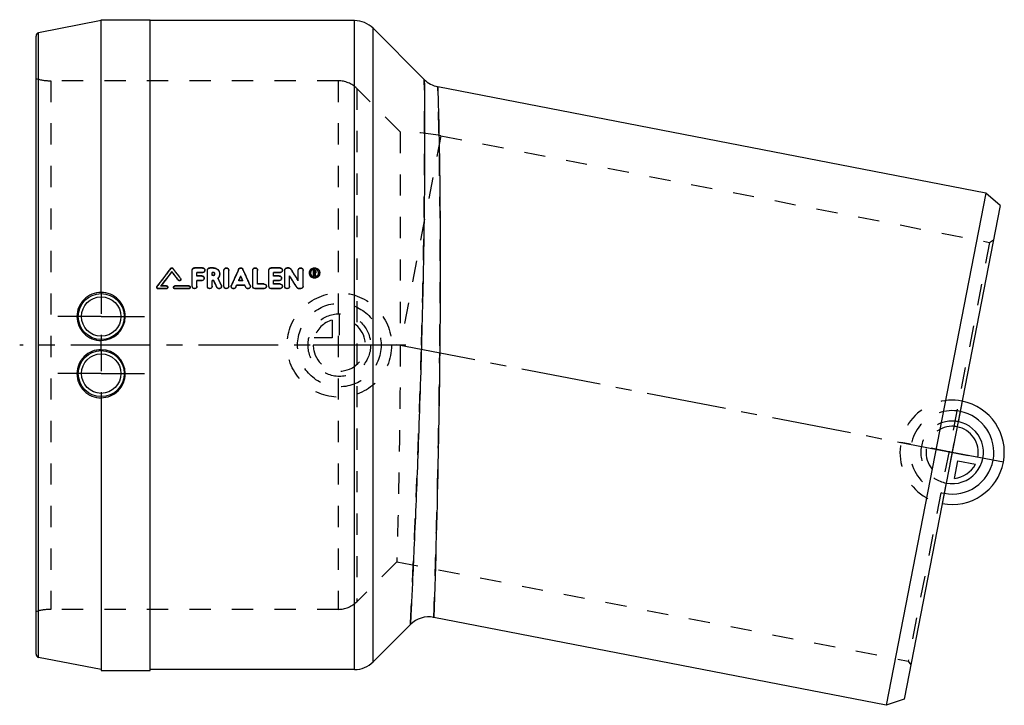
# Model space of a CAD drawing. Header units: millimetres. Extents: x 347 to 648, y 395 to 605.
import ezdxf

# ---------------------------------------------------------------- set-up
doc = ezdxf.new("R2010")
doc.units = ezdxf.units.MM
doc.header["$LTSCALE"] = 65.185185
doc.linetypes.add('CENTER', pattern=[0.6, 0.375, -0.075, 0.075, -0.075])
doc.linetypes.add('HIDDEN', pattern=[0.2, 0.1, -0.1])
for name, color, linetype in [('FASEN', 7, 'CONTINUOUS'), ('FLAECHEN', 7, 'CONTINUOUS'), ('KOERPER', 7, 'CONTINUOUS'), ('KONST.EL_MIT_GEO', 7, 'CONTINUOUS'), ('KURVEN', 7, 'CONTINUOUS'), ('L1', 7, 'CONTINUOUS')]:
    doc.layers.add(name, color=color, linetype=linetype)

msp = doc.modelspace()

# ---------------------------------------------------------------- linework, layer by layer
at = {"layer": 'FASEN', "color": 8, "linetype": 'HIDDEN'}
for p, q in [((475.69, 569.48), (643.94, 536.78)), ((643.94, 536.78), (645.11, 537.57)), ((643.94, 536.78), (618.98, 408.38)), ((462.18, 438.86), (618.98, 408.38)), ((618.98, 408.38), (619.77, 407.21))]:
    msp.add_line(p, q, dxfattribs=at)
at = {"layer": 'FASEN', "color": 7, "linetype": 'Continuous'}
for p, q in [((642.8, 551.87), (612.27, 394.81)), ((647.16, 548.09), (642.8, 551.87)), ((647.16, 548.09), (617.73, 396.69)), ((617.73, 396.69), (612.27, 394.81))]:
    msp.add_line(p, q, dxfattribs=at)
at = {"layer": 'FLAECHEN', "color": 7, "linetype": 'Continuous'}
for p, q in [((449.24, 604.79), (386.56, 604.79)), ((470.61, 586.74), (454.9, 602.44)), ((642.8, 551.87), (474.74, 584.54)), ((612.27, 394.81), (473.54, 421.78)), ((466.36, 419.58), (454.9, 408.13)), ((449.24, 405.79), (386.56, 405.79))]:
    msp.add_line(p, q, dxfattribs=at)
at = {"layer": 'FLAECHEN', "color": 8, "linetype": 'HIDDEN'}
for p, q in [((444.24, 586.34), (356.09, 586.34)), ((463.21, 570.69), (449.9, 583.99)), ((475.69, 569.48), (643.94, 536.78)), ((462.18, 438.86), (449.9, 426.58)), ((462.18, 438.86), (618.98, 408.38)), ((444.24, 424.24), (356.09, 424.24))]:
    msp.add_line(p, q, dxfattribs=at)
at = {"layer": 'FLAECHEN', "color": 2, "linetype": 'CENTER'}
msp.add_line((462.14, 505.49), (637.35, 471.44), dxfattribs=at)
at = {"layer": 'FLAECHEN', "color": 8, "linetype": 'HIDDEN'}
msp.add_arc((463.21, 505.29), 65.4, 79, 90, dxfattribs=at)
at = {"layer": 'KOERPER', "color": 7, "linetype": 'Continuous'}
for p, q in [((371.56, 521.43), (371.56, 605.09)), ((371.56, 605.09), (386.56, 605.09)), ((386.56, 405.49), (386.56, 605.08)), ((371.56, 503.86), (371.56, 506.71)), ((371.56, 489.14), (371.56, 405.49)), ((371.56, 405.49), (386.56, 405.49))]:
    msp.add_line(p, q, dxfattribs=at)
at = {"layer": 'KOERPER', "color": 8, "linetype": 'HIDDEN'}
for p, q in [((371.56, 521.43), (371.56, 506.71)), ((371.56, 503.86), (371.56, 489.14))]:
    msp.add_line(p, q, dxfattribs=at)
at = {"layer": 'KOERPER', "color": 2, "linetype": 'CENTER'}
for p, q in [((371.56, 514.04), (358.25, 514.04)), ((371.56, 514.04), (384.87, 514.04)), ((371.56, 496.54), (358.25, 496.54)), ((371.56, 496.54), (384.87, 496.54))]:
    msp.add_line(p, q, dxfattribs=at)
at = {"layer": 'KOERPER', "color": 7, "linetype": 'Continuous'}
for centre, radius, start, end in [((371.49, 514.08), 7.37, 89.4639, 180.3356), ((371.55, 514.08), 7.36, 359.6756, 89.9374), ((371.49, 514.06), 7.37, 180.2115, 270.523), ((371.55, 514.06), 7.35, 270.0595, 359.795), ((371.49, 496.51), 7.37, 89.477, 179.7885), ((371.55, 496.51), 7.35, 0.205, 89.9405), ((371.49, 496.49), 7.37, 179.6644, 270.5361), ((371.55, 496.49), 7.36, 270.0626, 0.3244)]:
    msp.add_arc(centre, radius, start, end, dxfattribs=at)
at = {"layer": 'KONST.EL_MIT_GEO', "color": 7, "linetype": 'Continuous'}
for p, q in [((371.56, 604.79), (352.37, 601.05)), ((449.24, 405.79), (449.24, 604.79)), ((352.37, 409.52), (352.37, 601.05)), ((454.9, 408.13), (454.9, 602.44)), ((351.56, 410.5), (351.56, 600.07)), ((402.63, 529), (400.18, 529)), ((405.98, 529), (404.84, 529)), ((426.37, 529), (423.67, 529)), ((429.07, 529), (428.58, 529)), ((393.21, 527.82), (393.21, 527.88)), ((399.44, 523.34), (399.44, 528.28)), ((400.91, 526.54), (400.91, 527.56)), ((402.63, 527.56), (400.91, 527.56)), ((402.63, 527.49), (400.91, 527.49)), ((402.39, 526.54), (400.91, 526.54)), ((402.63, 527.49), (402.63, 527.56)), ((404.1, 523.34), (404.1, 528.28)), ((405.57, 526.72), (405.57, 527.56)), ((405.98, 527.56), (405.57, 527.56)), ((405.98, 527.49), (405.57, 527.49)), ((405.98, 526.72), (405.57, 526.72)), ((405.98, 527.49), (405.98, 527.56)), ((407.37, 525.79), (407.35, 525.84)), ((409.19, 523.34), (409.19, 528.28)), ((410.66, 523.34), (410.66, 528.28)), ((414.35, 526.43), (414.35, 526.49)), ((418.03, 523.34), (418.03, 528.28)), ((419.5, 524.07), (419.5, 528.28)), ((422.94, 523.34), (422.94, 528.28)), ((424.41, 526.54), (424.41, 527.56)), ((426.37, 527.56), (424.41, 527.56)), ((426.37, 527.49), (424.41, 527.49)), ((426.12, 526.54), (424.41, 526.54)), ((426.37, 527.49), (426.37, 527.56)), ((427.84, 523.34), (427.84, 528.28)), ((429.31, 523.34), (429.31, 526.54)), ((431.96, 525.1), (431.96, 528.28)), ((433.44, 523.34), (433.44, 528.28)), ((436.59, 526.53), (436.59, 528.28)), ((437, 528.28), (436.59, 528.28)), ((436.84, 526.6), (436.59, 526.6)), ((436.84, 526.53), (436.59, 526.53)), ((436.84, 527.54), (436.84, 528.04)), ((437, 528.04), (436.84, 528.04)), ((437, 527.97), (436.84, 527.97)), ((437, 527.54), (436.84, 527.54)), ((436.84, 526.53), (436.84, 527.3)), ((436.91, 527.3), (436.84, 527.3)), ((436.91, 527.23), (436.84, 527.23)), ((436.97, 527.07), (436.91, 527.3)), ((437, 526.91), (436.97, 527.07)), ((437, 527.97), (437, 528.04)), ((437.02, 526.83), (437, 526.91)), ((437.04, 526.75), (437.02, 526.83)), ((437.07, 526.6), (437.04, 526.75)), ((437.07, 526.53), (437.07, 526.6)), ((437.32, 526.6), (437.07, 526.6)), ((437.32, 526.53), (437.07, 526.53)), ((437.08, 527.62), (437.08, 527.96)), ((437.17, 527.28), (437.16, 527.34)), ((437.21, 527.09), (437.17, 527.28)), ((437.23, 527.01), (437.21, 527.09)), ((437.29, 526.76), (437.23, 527.01)), ((437.31, 526.68), (437.29, 526.76)), ((437.32, 526.6), (437.31, 526.68)), ((437.32, 526.53), (437.32, 526.6)), ((437.33, 527.62), (437.33, 527.96)), ((388.99, 522.56), (388.99, 522.62)), ((391.56, 522.62), (388.99, 522.62)), ((391.56, 522.56), (388.99, 522.56)), ((391.56, 523.46), (389.84, 523.46)), ((391.56, 522.56), (391.56, 522.62)), ((398.43, 523.46), (394.14, 523.46)), ((394.14, 522.56), (394.14, 522.62)), ((398.43, 522.62), (394.14, 522.62)), ((398.43, 522.56), (394.14, 522.56)), ((395.22, 525.18), (395.22, 525.24)), ((398.43, 522.56), (398.43, 522.62)), ((400.91, 523.34), (400.91, 525.09)), ((402.39, 525.09), (400.91, 525.09)), ((402.39, 525.03), (400.91, 525.03)), ((402.39, 525.03), (402.39, 525.09)), ((405.57, 523.34), (405.57, 525.09)), ((406.08, 525.09), (405.57, 525.09)), ((406.08, 525.03), (405.57, 525.03)), ((406.08, 525.03), (406.08, 525.09)), ((407.05, 522.98), (407.05, 523.03)), ((412.81, 523.05), (413.07, 523.64)), ((412.81, 523), (413.07, 523.59)), ((412.81, 523), (412.81, 523.05)), ((415.62, 523.64), (413.07, 523.64)), ((415.62, 523.59), (413.07, 523.59)), ((414.97, 525.09), (413.72, 525.09)), ((413.75, 525.09), (413.79, 525.19)), ((414.95, 525.09), (414.9, 525.19)), ((415.62, 523.59), (415.62, 523.64)), ((415.89, 523.05), (415.62, 523.64)), ((415.89, 523), (415.62, 523.59)), ((415.89, 523), (415.89, 523.05)), ((418.77, 522.56), (418.77, 522.62)), ((421.46, 522.62), (418.77, 522.62)), ((421.46, 522.56), (418.77, 522.56)), ((421.46, 524.07), (419.5, 524.07)), ((421.46, 522.56), (421.46, 522.62)), ((423.67, 522.56), (423.67, 522.62)), ((426.37, 522.62), (423.67, 522.62)), ((426.37, 522.56), (423.67, 522.56)), ((424.41, 524.07), (424.41, 525.09)), ((426.12, 525.09), (424.41, 525.09)), ((426.12, 525.03), (424.41, 525.03)), ((426.37, 524.07), (424.41, 524.07)), ((426.12, 525.03), (426.12, 525.09)), ((426.37, 522.56), (426.37, 522.62)), ((431.59, 522.9), (431.59, 522.96)), ((432.21, 522.56), (432.21, 522.62)), ((432.7, 522.62), (432.21, 522.62)), ((432.7, 522.56), (432.21, 522.56)), ((432.7, 522.56), (432.7, 522.62)), ((371.56, 405.79), (352.37, 409.52))]:
    msp.add_line(p, q, dxfattribs=at)
at = {"layer": 'KONST.EL_MIT_GEO', "color": 8, "linetype": 'HIDDEN'}
for p, q in [((356.09, 586.34), (356.09, 424.24)), ((444.24, 586.34), (444.24, 424.24)), ((449.9, 583.99), (449.9, 426.58)), ((463.21, 570.69), (463.21, 505.29)), ((475.69, 569.48), (463.21, 505.29)), ((392.86, 528.76), (392.86, 528.83)), ((393.56, 528.76), (393.56, 528.83)), ((400.18, 528.93), (400.18, 529)), ((402.63, 528.93), (400.18, 528.93)), ((402.63, 528.93), (402.63, 529)), ((404.84, 528.93), (404.84, 529)), ((405.98, 528.93), (404.84, 528.93)), ((405.98, 528.93), (405.98, 529)), ((413.67, 528.5), (413.67, 528.57)), ((415.02, 528.5), (415.02, 528.57)), ((423.67, 528.93), (423.67, 529)), ((426.37, 528.93), (423.67, 528.93)), ((426.37, 528.93), (426.37, 529)), ((428.58, 528.93), (428.58, 529)), ((429.07, 528.93), (428.58, 528.93)), ((429.07, 528.93), (429.07, 529)), ((429.69, 528.59), (429.69, 528.66)), ((395.91, 525.69), (395.91, 525.75)), ((395.99, 525.44), (395.99, 525.5)), ((400.91, 526.47), (400.91, 526.54)), ((402.39, 526.47), (400.91, 526.47)), ((402.39, 526.47), (402.39, 526.54)), ((403.12, 525.75), (403.12, 525.82)), ((403.37, 528.21), (403.37, 528.28)), ((405.57, 526.65), (405.57, 526.72)), ((405.98, 526.65), (405.57, 526.65)), ((405.98, 526.65), (405.98, 526.72)), ((406.41, 527.07), (406.41, 527.14)), ((407.35, 525.78), (407.35, 525.84)), ((407.88, 527.07), (407.88, 527.14)), ((424.41, 526.47), (424.41, 526.54)), ((426.12, 526.47), (424.41, 526.47)), ((426.12, 526.47), (426.12, 526.54)), ((426.86, 525.75), (426.86, 525.82)), ((427.11, 528.21), (427.11, 528.28)), ((435.37, 527.37), (435.37, 527.44)), ((435.74, 527.37), (435.74, 527.44)), ((437, 528.21), (436.59, 528.21)), ((436.84, 527.47), (436.84, 527.54)), ((437, 527.47), (436.84, 527.47)), ((436.91, 527.23), (436.91, 527.3)), ((436.95, 527.08), (436.91, 527.23)), ((437, 526.84), (436.95, 527.08)), ((437, 528.21), (437, 528.28)), ((437, 527.47), (437, 527.54)), ((437.02, 526.77), (437, 526.84)), ((437.07, 526.53), (437.02, 526.77)), ((437.08, 527.55), (437.08, 527.62)), ((437.16, 527.27), (437.16, 527.34)), ((437.32, 526.53), (437.16, 527.27)), ((437.33, 527.55), (437.33, 527.62)), ((438.19, 527.37), (438.19, 527.44)), ((438.56, 527.37), (438.56, 527.44)), ((388.56, 523.04), (388.56, 522.99)), ((388.64, 523.24), (388.64, 523.29)), ((389.84, 523.41), (389.84, 523.46)), ((389.84, 523.41), (389.87, 523.44)), ((391.56, 523.41), (389.84, 523.41)), ((389.87, 523.44), (389.89, 523.46)), ((391.56, 523.41), (391.56, 523.46)), ((391.99, 522.99), (391.99, 523.04)), ((393.71, 523.04), (393.71, 522.99)), ((394.14, 523.41), (394.14, 523.46)), ((398.43, 523.41), (394.14, 523.41)), ((398.43, 523.41), (398.43, 523.46)), ((398.86, 522.99), (398.86, 523.04)), ((399.44, 523.29), (399.44, 523.34)), ((400.91, 523.29), (400.91, 523.34)), ((404.1, 523.29), (404.1, 523.34)), ((405.57, 523.29), (405.57, 523.34)), ((408.39, 523.59), (408.39, 523.65)), ((408.45, 523.29), (408.45, 523.34)), ((409.19, 523.29), (409.19, 523.34)), ((410.66, 523.29), (410.66, 523.34)), ((411.4, 523.34), (411.4, 523.29)), ((411.46, 523.58), (411.46, 523.63)), ((413.07, 523.59), (413.07, 523.64)), ((413.72, 525.03), (413.72, 525.09)), ((413.72, 525.03), (413.75, 525.09)), ((414.97, 525.03), (413.72, 525.03)), ((414.97, 525.03), (414.95, 525.09)), ((414.97, 525.03), (414.97, 525.09)), ((417.23, 523.58), (417.23, 523.63)), ((417.29, 523.29), (417.29, 523.34)), ((418.03, 523.29), (418.03, 523.34)), ((419.5, 524.01), (419.5, 524.07)), ((421.46, 524.01), (419.5, 524.01)), ((421.46, 524.01), (421.46, 524.07)), ((422.2, 523.29), (422.2, 523.34)), ((422.94, 523.29), (422.94, 523.34)), ((424.41, 524.01), (424.41, 524.07)), ((426.37, 524.01), (424.41, 524.01)), ((426.37, 524.01), (426.37, 524.07)), ((427.11, 523.29), (427.11, 523.34)), ((427.84, 523.29), (427.84, 523.34)), ((429.31, 523.29), (429.31, 523.34)), ((431.96, 525.04), (431.96, 525.1)), ((433.44, 523.29), (433.44, 523.34))]:
    msp.add_line(p, q, dxfattribs=at)
at = {"layer": 'KONST.EL_MIT_GEO', "color": 7, "linetype": 'Continuous'}
for centre, radius in [((371.56, 514.04), 7.05), ((371.56, 514.04), 6.05), ((371.56, 496.54), 7.05), ((371.56, 496.54), 6.05)]:
    msp.add_circle(centre, radius, dxfattribs=at)
for centre, radius, start, end in [((449.24, 596.79), 8, 45, 90), ((352.56, 600.07), 1, 101, 180), ((476.26, 592.39), 8, 225, 259), ((1532.99, -343.39), 1435.51, 142.5835, 142.86115), ((-737.69, -336.61), 1424.33, 37.26141, 37.4172), ((1887.49, -135.07), 1616.34, 155.75862, 155.95035), ((-1058.8, -135.07), 1616.34, 24.04965, 24.24138), ((-774.58, -241.57), 1429.52, 32.43299, 32.60245), ((436.96, 527.32), 1.25, 107.4925, 113.3303), ((436.97, 527.33), 1.24, 61.6179, 66.6466), ((1535.61, -344.57), 1437.45, 142.63125, 142.85262), ((1531.11, -343.82), 1433.38, 142.548, 142.76683), ((-742.78, -339.67), 1429.37, 37.23616, 37.36917), ((-738.46, -339.05), 1425.52, 37.31929, 37.45241), ((406, 527.14), 0.415, 352.4244, 359.99), ((-790.74, -250.75), 1446.62, 32.33316, 32.50107), ((-785.51, -249.82), 1441.68, 32.41116, 32.57929), ((436.9, 527.44), 1.53, 168.7277, 179.9632), ((436.96, 527.48), 1.24, 248.8757, 252.3854), ((437, 527.63), 0.329, 297.9231, 304.9242), ((437.01, 527.56), 0.319, 303.9721, 338.8708), ((437.01, 527.96), 0.32, 22.8541, 30.4071), ((437.02, 527.44), 1.53, 359.9923, 11.2238), ((388.98, 523.04), 0.421, 164.4738, 179.9503), ((394.13, 523.04), 0.42, 164.8629, 179.9801), ((412.12, 523.34), 0.717, 155.9735, 179.9983), ((472.01, 413.93), 8, 79, 135), ((352.56, 410.5), 1, 180, 259), ((449.24, 413.79), 8, 270, 315)]:
    msp.add_arc(centre, radius, start, end, dxfattribs=at)
at = {"layer": 'KONST.EL_MIT_GEO', "color": 8, "linetype": 'HIDDEN'}
for centre, radius, start, end in [((356.09, 601.34), 15, 252.4271, 270), ((444.24, 578.34), 8, 45, 90), ((1528.65, -342.76), 1431.63, 142.50023, 142.7781), ((-733.39, -336), 1420.5, 37.34456, 37.50048), ((1880.12, -133.81), 1609.07, 155.69398, 155.8861), ((-1051.42, -133.81), 1609.07, 24.1139, 24.30602), ((-769.43, -240.67), 1424.66, 32.51112, 32.68079), ((395.58, 525.44), 0.415, 344.4092, 359.9248), ((402.41, 525.75), 0.708, 350.0204, 359.978), ((402.67, 528.21), 0.701, 349.9765, 359.9773), ((406, 527.07), 0.408, 0.0006, 4.7383), ((405.98, 527.13), 1.92, 315.2651, 316.6462), ((426.15, 525.75), 0.708, 350.0204, 359.978), ((426.4, 528.21), 0.701, 349.9765, 359.9773), ((436.89, 527.37), 1.53, 180.0206, 191.2466), ((436.92, 527.37), 1.18, 178.3868, 180.0026), ((437, 527.56), 0.33, 297.8539, 303.9205), ((437.01, 527.37), 1.18, 359.9974, 1.6136), ((437.03, 527.37), 1.53, 348.7465, 359.9796), ((400.2, 523.29), 0.71, 353.0434, 0.0172), ((404.86, 523.29), 0.71, 353.0434, 0.0172), ((407.74, 523.29), 0.712, 351.174, 359.9954), ((409.95, 523.29), 0.71, 353.0434, 0.0172), ((416.58, 523.29), 0.713, 349.9104, 359.9946), ((421.49, 523.29), 0.714, 350.063, 359.9785), ((426.39, 523.29), 0.714, 350.063, 359.9785), ((428.6, 523.29), 0.71, 353.0434, 0.0172), ((432.72, 523.29), 0.715, 347.6262, 359.9751), ((444.24, 432.24), 8, 270, 315), ((356.09, 409.24), 15, 90, 107.5729)]:
    msp.add_arc(centre, radius, start, end, dxfattribs=at)
for points, knots in [([(469.75, 505.29), (469.89, 510.57), (470.15, 520.93), (470.44, 535.97), (470.6, 547.86), (470.67, 556.65), (470.7, 562.55), (470.71, 567.91), (470.7, 572.67), (470.69, 576.79), (470.67, 579.8), (470.65, 581.86), (470.64, 583.12), (470.63, 584.2), (470.62, 585.08), (470.62, 585.79), (470.61, 586.22), (470.61, 586.51), (470.61, 586.59), (470.6, 586.77), (470.61, 586.74)], [0, 0, 0, 0, 0.194825, 0.381701, 0.553952, 0.632606, 0.705283, 0.771283, 0.829957, 0.880708, 0.923009, 0.940846, 0.956406, 0.969647, 0.980533, 0.989031, 0.995119, 0.997253, 0.998778, 1, 1, 1, 1]), ([(475.36, 505.08), (475.41, 510.23), (475.49, 520.33), (475.5, 534.99), (475.44, 546.58), (475.35, 555.15), (475.27, 560.91), (475.18, 566.14), (475.09, 570.79), (475, 574.82), (474.92, 577.76), (474.87, 579.77), (474.84, 581.01), (474.81, 582.06), (474.78, 582.92), (474.76, 583.61), (474.75, 584.03), (474.74, 584.32), (474.74, 584.4), (474.73, 584.57), (474.74, 584.54)], [0, 0, 0, 0, 0.194512, 0.38118, 0.553349, 0.632012, 0.704728, 0.770793, 0.82955, 0.880395, 0.922791, 0.940673, 0.956275, 0.969554, 0.980472, 0.988996, 0.995104, 0.997244, 0.998775, 1, 1, 1, 1]), ([(392.86, 528.76), (392.94, 528.86), (393.21, 529), (393.48, 528.86), (393.56, 528.76)], [0, 0, 0, 0, 0.500882, 1, 1, 1, 1]), ([(399.44, 528.21), (399.44, 528.39), (399.6, 528.78), (399.99, 528.93), (400.18, 528.93)], [0, 0, 0, 0, 0.4949, 1, 1, 1, 1]), ([(402.63, 528.93), (402.82, 528.93), (403.21, 528.78), (403.37, 528.39), (403.37, 528.21)], [0, 0, 0, 0, 0.504406, 1, 1, 1, 1]), ([(404.1, 528.21), (404.1, 528.39), (404.26, 528.78), (404.65, 528.93), (404.84, 528.93)], [0, 0, 0, 0, 0.4949, 1, 1, 1, 1]), ([(405.98, 528.93), (406.23, 528.93), (406.73, 528.83), (407.36, 528.42), (407.78, 527.81), (407.88, 527.32), (407.88, 527.07)], [0, 0, 0, 0, 0.253098, 0.504256, 0.752848, 1, 1, 1, 1]), ([(409.19, 528.21), (409.19, 528.39), (409.35, 528.78), (409.93, 529), (410.5, 528.78), (410.66, 528.39), (410.66, 528.21)], [0, 0, 0, 0, 0.24765, 0.499606, 0.751914, 1, 1, 1, 1]), ([(413.67, 528.5), (413.73, 528.63), (413.92, 528.85), (414.35, 528.97), (414.77, 528.85), (414.96, 528.63), (415.02, 528.5)], [0, 0, 0, 0, 0.248725, 0.500275, 0.751459, 1, 1, 1, 1]), ([(418.03, 528.21), (418.03, 528.39), (418.19, 528.78), (418.77, 529), (419.34, 528.78), (419.5, 528.39), (419.5, 528.21)], [0, 0, 0, 0, 0.24765, 0.499606, 0.751914, 1, 1, 1, 1]), ([(422.94, 528.21), (422.94, 528.39), (423.1, 528.78), (423.48, 528.93), (423.67, 528.93)], [0, 0, 0, 0, 0.4949, 1, 1, 1, 1]), ([(426.37, 528.93), (426.56, 528.93), (426.94, 528.78), (427.11, 528.39), (427.11, 528.21)], [0, 0, 0, 0, 0.504406, 1, 1, 1, 1]), ([(427.84, 528.21), (427.84, 528.39), (428, 528.78), (428.39, 528.93), (428.58, 528.93)], [0, 0, 0, 0, 0.4949, 1, 1, 1, 1]), ([(429.07, 528.93), (429.19, 528.93), (429.44, 528.87), (429.63, 528.69), (429.69, 528.59)], [0, 0, 0, 0, 0.502867, 1, 1, 1, 1]), ([(431.96, 528.21), (431.96, 528.39), (432.13, 528.78), (432.7, 529), (433.27, 528.78), (433.44, 528.39), (433.44, 528.21)], [0, 0, 0, 0, 0.24765, 0.499606, 0.751914, 1, 1, 1, 1]), ([(435.37, 527.37), (435.37, 527.57), (435.45, 527.99), (435.81, 528.5), (436.34, 528.85), (436.96, 528.97), (437.59, 528.85), (438.12, 528.5), (438.48, 527.99), (438.56, 527.57), (438.56, 527.37)], [0, 0, 0, 0, 0.123794, 0.248307, 0.373903, 0.500294, 0.626671, 0.752216, 0.876678, 1, 1, 1, 1]), ([(402.39, 526.47), (402.57, 526.47), (402.96, 526.32), (403.12, 525.94), (403.12, 525.75)], [0, 0, 0, 0, 0.503754, 1, 1, 1, 1]), ([(405.98, 526.65), (406.09, 526.65), (406.32, 526.74), (406.41, 526.97), (406.41, 527.07)], [0, 0, 0, 0, 0.503885, 1, 1, 1, 1]), ([(407.88, 527.07), (407.88, 526.84), (407.79, 526.38), (407.54, 525.98), (407.38, 525.81)], [0, 0, 0, 0, 0.498666, 1, 1, 1, 1]), ([(426.12, 526.47), (426.31, 526.47), (426.7, 526.32), (426.86, 525.94), (426.86, 525.75)], [0, 0, 0, 0, 0.503754, 1, 1, 1, 1]), ([(435.74, 527.37), (435.74, 527.22), (435.8, 526.9), (436.16, 526.37), (436.96, 526.04), (437.76, 526.37), (438.12, 526.9), (438.19, 527.22), (438.19, 527.37)], [0, 0, 0, 0, 0.124624, 0.250242, 0.499633, 0.749254, 0.875109, 1, 1, 1, 1]), ([(437, 528.21), (437.08, 528.21), (437.26, 528.14), (437.33, 527.97), (437.33, 527.89)], [0, 0, 0, 0, 0.504394, 1, 1, 1, 1]), ([(437.08, 527.89), (437.08, 527.91), (437.07, 527.95), (437.02, 527.97), (437, 527.97)], [0, 0, 0, 0, 0.497134, 1, 1, 1, 1]), ([(437, 527.47), (437.02, 527.47), (437.07, 527.49), (437.08, 527.53), (437.08, 527.55)], [0, 0, 0, 0, 0.505596, 1, 1, 1, 1]), ([(391.56, 523.41), (391.67, 523.41), (391.9, 523.32), (391.99, 523.09), (391.99, 522.99)], [0, 0, 0, 0, 0.502772, 1, 1, 1, 1]), ([(393.71, 522.99), (393.71, 523.09), (393.8, 523.32), (394.03, 523.41), (394.14, 523.41)], [0, 0, 0, 0, 0.497265, 1, 1, 1, 1]), ([(398.43, 523.41), (398.54, 523.41), (398.77, 523.32), (398.86, 523.09), (398.86, 522.99)], [0, 0, 0, 0, 0.502772, 1, 1, 1, 1]), ([(421.46, 524.01), (421.65, 524.01), (422.04, 523.86), (422.2, 523.47), (422.2, 523.29)], [0, 0, 0, 0, 0.503033, 1, 1, 1, 1]), ([(426.37, 524.01), (426.56, 524.01), (426.95, 523.86), (427.11, 523.47), (427.11, 523.29)], [0, 0, 0, 0, 0.503033, 1, 1, 1, 1]), ([(463.21, 505.29), (463.21, 489.68), (462.92, 467.54), (462.37, 445.4), (462.18, 438.86)], [0, 0, 0, 0, 0.704551, 1, 1, 1, 1]), ([(466.36, 419.58), (466.35, 419.55), (466.37, 419.85), (466.37, 420), (466.41, 420.59), (466.44, 421.26), (466.48, 422.18), (466.56, 423.78), (466.68, 426.26), (466.85, 429.78), (467.04, 434.01), (467.27, 438.9), (467.61, 446.6), (468.08, 457.47), (468.64, 471.69), (469.2, 487.09), (469.53, 497.68), (469.68, 503.08)], [0, 0, 0, 0, 0.00122, 0.004874, 0.010955, 0.019445, 0.030322, 0.043557, 0.076958, 0.119296, 0.170133, 0.228944, 0.29513, 0.446903, 0.619465, 0.806173, 1, 1, 1, 1]), ([(473.54, 421.78), (473.53, 421.25), (473.66, 425.86), (473.8, 430.11), (474.22, 444.53), (474.57, 458.46), (474.88, 472.48), (475.15, 487.38), (475.29, 497.68), (475.34, 502.93)], [0, 0, 0, 0, 0.019465, 0.077029, 0.2953, 0.447071, 0.619589, 0.806228, 1, 1, 1, 1])]:
    msp.add_open_spline(points, degree=3, knots=knots, dxfattribs=at)
at = {"layer": 'KONST.EL_MIT_GEO', "color": 7, "linetype": 'Continuous'}
for points, knots in [([(470.61, 586.74), (470.61, 586.7), (470.61, 586.57), (470.61, 586.27), (470.62, 585.78), (470.63, 584.73), (470.64, 582.94), (470.67, 580.22), (470.69, 576.79), (470.7, 572.67), (470.71, 567.91), (470.69, 560.41), (470.62, 549.83), (470.44, 535.97), (470.15, 520.93), (469.89, 510.57), (469.75, 505.29)], [0, 0, 0, 0, 0.001222, 0.004881, 0.010969, 0.019467, 0.043594, 0.076991, 0.119292, 0.170044, 0.228717, 0.294718, 0.446048, 0.618299, 0.805175, 1, 1, 1, 1]), ([(474.74, 584.54), (474.74, 584.41), (474.75, 584.12), (474.77, 583.6), (474.79, 582.58), (474.84, 580.82), (474.91, 578.17), (475, 574.82), (475.13, 569.04), (475.28, 560.38), (475.43, 548.5), (475.5, 534.99), (475.49, 520.33), (475.41, 510.23), (475.36, 505.08)], [0, 0, 0, 0, 0.004896, 0.011004, 0.019528, 0.043725, 0.077209, 0.119605, 0.170451, 0.295272, 0.446651, 0.61882, 0.805488, 1, 1, 1, 1]), ([(392.86, 528.83), (392.94, 528.93), (393.21, 529.07), (393.48, 528.93), (393.56, 528.83)], [0, 0, 0, 0, 0.500881, 1, 1, 1, 1]), ([(399.44, 528.28), (399.44, 528.46), (399.6, 528.85), (399.99, 529), (400.18, 529)], [0, 0, 0, 0, 0.495432, 1, 1, 1, 1]), ([(402.63, 529), (402.82, 529), (403.21, 528.85), (403.37, 528.46), (403.37, 528.28)], [0, 0, 0, 0, 0.503874, 1, 1, 1, 1]), ([(404.1, 528.28), (404.1, 528.46), (404.26, 528.85), (404.65, 529), (404.84, 529)], [0, 0, 0, 0, 0.495432, 1, 1, 1, 1]), ([(405.98, 529), (406.23, 529), (406.73, 528.9), (407.36, 528.49), (407.78, 527.87), (407.88, 527.38), (407.88, 527.14)], [0, 0, 0, 0, 0.252752, 0.503765, 0.752499, 1, 1, 1, 1]), ([(409.19, 528.28), (409.19, 528.46), (409.35, 528.85), (409.93, 529.07), (410.5, 528.85), (410.66, 528.46), (410.66, 528.28)], [0, 0, 0, 0, 0.247916, 0.499607, 0.751648, 1, 1, 1, 1]), ([(413.67, 528.57), (413.73, 528.7), (413.92, 528.92), (414.35, 529.04), (414.77, 528.92), (414.96, 528.7), (415.02, 528.57)], [0, 0, 0, 0, 0.24891, 0.500275, 0.751274, 1, 1, 1, 1]), ([(418.03, 528.28), (418.03, 528.46), (418.19, 528.85), (418.77, 529.07), (419.34, 528.85), (419.5, 528.46), (419.5, 528.28)], [0, 0, 0, 0, 0.247916, 0.499607, 0.751648, 1, 1, 1, 1]), ([(422.94, 528.28), (422.94, 528.46), (423.1, 528.85), (423.48, 529), (423.67, 529)], [0, 0, 0, 0, 0.495432, 1, 1, 1, 1]), ([(426.37, 529), (426.56, 529), (426.94, 528.85), (427.11, 528.46), (427.11, 528.28)], [0, 0, 0, 0, 0.503874, 1, 1, 1, 1]), ([(427.84, 528.28), (427.84, 528.46), (428, 528.85), (428.39, 529), (428.58, 529)], [0, 0, 0, 0, 0.495432, 1, 1, 1, 1]), ([(429.07, 529), (429.19, 529), (429.44, 528.94), (429.63, 528.76), (429.69, 528.66)], [0, 0, 0, 0, 0.502565, 1, 1, 1, 1]), ([(431.96, 528.28), (431.96, 528.46), (432.13, 528.85), (432.7, 529.07), (433.27, 528.85), (433.44, 528.46), (433.44, 528.28)], [0, 0, 0, 0, 0.247916, 0.499607, 0.751648, 1, 1, 1, 1]), ([(435.4, 527.74), (435.47, 528.08), (435.87, 528.75), (436.96, 529.12), (438.05, 528.75), (438.46, 528.08), (438.53, 527.74)], [0, 0, 0, 0, 0.24843, 0.500144, 0.751805, 1, 1, 1, 1]), ([(438.19, 527.44), (438.19, 527.59), (438.12, 527.91), (437.77, 528.44), (436.96, 528.77), (436.16, 528.44), (435.8, 527.91), (435.74, 527.6), (435.74, 527.44)], [0, 0, 0, 0, 0.124843, 0.250468, 0.49963, 0.749022, 0.874881, 1, 1, 1, 1]), ([(436.47, 528.47), (436.33, 528.41), (436.08, 528.24), (435.9, 527.99), (435.84, 527.86)], [0, 0, 0, 0, 0.501938, 1, 1, 1, 1]), ([(438.08, 527.86), (438, 528.04), (437.83, 528.25), (437.61, 528.39), (437.56, 528.42)], [0, 0, 0, 0, 0.747008, 1, 1, 1, 1]), ([(395.99, 525.5), (395.99, 525.41), (395.93, 525.23), (395.7, 525.07), (395.43, 525.07), (395.27, 525.17), (395.22, 525.24)], [0, 0, 0, 0, 0.248761, 0.498838, 0.749795, 1, 1, 1, 1]), ([(395.98, 525.32), (395.95, 525.25), (395.87, 525.11), (395.64, 525), (395.4, 525.02), (395.26, 525.12), (395.22, 525.18)], [0, 0, 0, 0, 0.24808, 0.49957, 0.75039, 1, 1, 1, 1]), ([(402.39, 526.54), (402.57, 526.54), (402.96, 526.39), (403.12, 526), (403.12, 525.82)], [0, 0, 0, 0, 0.503222, 1, 1, 1, 1]), ([(403.12, 525.82), (403.12, 525.63), (402.96, 525.24), (402.57, 525.09), (402.39, 525.09)], [0, 0, 0, 0, 0.496767, 1, 1, 1, 1]), ([(403.11, 525.63), (403.08, 525.47), (402.9, 525.15), (402.55, 525.03), (402.39, 525.03)], [0, 0, 0, 0, 0.496747, 1, 1, 1, 1]), ([(403.37, 528.28), (403.37, 528.1), (403.21, 527.71), (402.82, 527.56), (402.63, 527.56)], [0, 0, 0, 0, 0.496089, 1, 1, 1, 1]), ([(403.36, 528.09), (403.33, 527.93), (403.14, 527.61), (402.8, 527.49), (402.63, 527.49)], [0, 0, 0, 0, 0.496145, 1, 1, 1, 1]), ([(406.41, 527.14), (406.41, 527.25), (406.32, 527.47), (406.09, 527.56), (405.98, 527.56)], [0, 0, 0, 0, 0.496567, 1, 1, 1, 1]), ([(406.32, 527.33), (406.27, 527.4), (406.14, 527.48), (406.02, 527.49), (405.98, 527.49)], [0, 0, 0, 0, 0.741656, 1, 1, 1, 1]), ([(405.98, 526.72), (406.08, 526.72), (406.29, 526.79), (406.39, 526.99), (406.41, 527.09)], [0, 0, 0, 0, 0.503312, 1, 1, 1, 1]), ([(407.88, 527.14), (407.88, 526.9), (407.79, 526.42), (407.51, 526.01), (407.35, 525.84)], [0, 0, 0, 0, 0.498644, 1, 1, 1, 1]), ([(426.12, 526.54), (426.31, 526.54), (426.7, 526.39), (426.86, 526), (426.86, 525.82)], [0, 0, 0, 0, 0.503222, 1, 1, 1, 1]), ([(426.86, 525.82), (426.86, 525.63), (426.7, 525.24), (426.31, 525.09), (426.12, 525.09)], [0, 0, 0, 0, 0.496767, 1, 1, 1, 1]), ([(426.85, 525.63), (426.82, 525.47), (426.64, 525.15), (426.29, 525.03), (426.12, 525.03)], [0, 0, 0, 0, 0.496747, 1, 1, 1, 1]), ([(427.11, 528.28), (427.11, 528.1), (426.94, 527.71), (426.56, 527.56), (426.37, 527.56)], [0, 0, 0, 0, 0.496089, 1, 1, 1, 1]), ([(427.1, 528.09), (427.07, 527.93), (426.88, 527.61), (426.54, 527.49), (426.37, 527.49)], [0, 0, 0, 0, 0.496145, 1, 1, 1, 1]), ([(438.56, 527.44), (438.56, 527.23), (438.47, 526.82), (438.12, 526.3), (437.59, 525.95), (436.96, 525.83), (436.34, 525.96), (435.81, 526.3), (435.45, 526.82), (435.37, 527.24), (435.37, 527.44)], [0, 0, 0, 0, 0.1239, 0.248564, 0.37413, 0.500289, 0.626433, 0.751948, 0.876557, 1, 1, 1, 1]), ([(438.53, 527.07), (438.46, 526.73), (438.05, 526.06), (436.96, 525.69), (435.87, 526.06), (435.47, 526.73), (435.4, 527.07)], [0, 0, 0, 0, 0.248293, 0.50014, 0.751937, 1, 1, 1, 1]), ([(435.84, 526.95), (435.91, 526.81), (436.1, 526.55), (436.37, 526.38), (436.51, 526.32)], [0, 0, 0, 0, 0.498199, 1, 1, 1, 1]), ([(437.08, 527.96), (437.08, 527.98), (437.07, 528.02), (437.02, 528.04), (437, 528.04)], [0, 0, 0, 0, 0.497666, 1, 1, 1, 1]), ([(437.46, 526.34), (437.59, 526.4), (437.85, 526.57), (438.02, 526.81), (438.08, 526.95)], [0, 0, 0, 0, 0.501606, 1, 1, 1, 1]), ([(388.99, 522.62), (388.88, 522.62), (388.65, 522.7), (388.56, 522.93), (388.56, 523.04)], [0, 0, 0, 0, 0.503239, 1, 1, 1, 1]), ([(388.99, 522.56), (388.88, 522.56), (388.65, 522.65), (388.56, 522.88), (388.56, 522.99)], [0, 0, 0, 0, 0.503771, 1, 1, 1, 1]), ([(391.56, 523.46), (391.67, 523.46), (391.9, 523.37), (391.99, 523.15), (391.99, 523.04)], [0, 0, 0, 0, 0.50224, 1, 1, 1, 1]), ([(391.99, 523.04), (391.99, 522.93), (391.9, 522.7), (391.67, 522.62), (391.56, 522.62)], [0, 0, 0, 0, 0.497864, 1, 1, 1, 1]), ([(391.96, 522.83), (391.93, 522.76), (391.82, 522.61), (391.65, 522.56), (391.56, 522.56)], [0, 0, 0, 0, 0.497262, 1, 1, 1, 1]), ([(394.14, 522.62), (394.03, 522.62), (393.8, 522.7), (393.71, 522.93), (393.71, 523.04)], [0, 0, 0, 0, 0.502174, 1, 1, 1, 1]), ([(394.14, 522.56), (394.03, 522.56), (393.8, 522.65), (393.71, 522.88), (393.71, 522.99)], [0, 0, 0, 0, 0.502706, 1, 1, 1, 1]), ([(393.72, 523.15), (393.75, 523.24), (393.86, 523.4), (394.05, 523.46), (394.14, 523.46)], [0, 0, 0, 0, 0.497536, 1, 1, 1, 1]), ([(398.43, 523.46), (398.54, 523.46), (398.77, 523.37), (398.86, 523.15), (398.86, 523.04)], [0, 0, 0, 0, 0.50224, 1, 1, 1, 1]), ([(398.86, 523.04), (398.86, 522.93), (398.77, 522.7), (398.54, 522.62), (398.43, 522.62)], [0, 0, 0, 0, 0.497864, 1, 1, 1, 1]), ([(398.83, 522.83), (398.8, 522.76), (398.69, 522.61), (398.52, 522.56), (398.43, 522.56)], [0, 0, 0, 0, 0.497262, 1, 1, 1, 1]), ([(400.91, 523.34), (400.91, 523.16), (400.75, 522.77), (400.18, 522.54), (399.6, 522.77), (399.44, 523.16), (399.44, 523.34)], [0, 0, 0, 0, 0.248653, 0.499604, 0.750905, 1, 1, 1, 1]), ([(400.91, 523.2), (400.89, 523.02), (400.69, 522.67), (400.13, 522.49), (399.59, 522.74), (399.44, 523.11), (399.44, 523.29)], [0, 0, 0, 0, 0.248339, 0.499753, 0.751224, 1, 1, 1, 1]), ([(405.57, 523.34), (405.57, 523.16), (405.41, 522.77), (404.84, 522.54), (404.27, 522.77), (404.1, 523.16), (404.1, 523.34)], [0, 0, 0, 0, 0.248653, 0.499604, 0.750905, 1, 1, 1, 1]), ([(405.57, 523.2), (405.55, 523.02), (405.36, 522.67), (404.79, 522.49), (404.25, 522.74), (404.1, 523.11), (404.1, 523.29)], [0, 0, 0, 0, 0.248339, 0.499753, 0.751224, 1, 1, 1, 1]), ([(408.45, 523.34), (408.45, 523.18), (408.34, 522.85), (407.89, 522.58), (407.37, 522.64), (407.12, 522.89), (407.05, 523.03)], [0, 0, 0, 0, 0.248176, 0.49849, 0.75003, 1, 1, 1, 1]), ([(408.45, 523.18), (408.42, 523.03), (408.27, 522.73), (407.83, 522.52), (407.35, 522.6), (407.12, 522.84), (407.05, 522.98)], [0, 0, 0, 0, 0.248063, 0.498677, 0.750338, 1, 1, 1, 1]), ([(410.66, 523.34), (410.66, 523.16), (410.5, 522.77), (409.93, 522.54), (409.35, 522.77), (409.19, 523.16), (409.19, 523.34)], [0, 0, 0, 0, 0.248653, 0.499604, 0.750905, 1, 1, 1, 1]), ([(410.66, 523.2), (410.64, 523.02), (410.44, 522.67), (409.88, 522.49), (409.34, 522.74), (409.19, 523.11), (409.19, 523.29)], [0, 0, 0, 0, 0.248339, 0.499753, 0.751224, 1, 1, 1, 1]), ([(412.81, 523.05), (412.74, 522.9), (412.49, 522.64), (411.97, 522.57), (411.52, 522.84), (411.4, 523.18), (411.4, 523.34)], [0, 0, 0, 0, 0.249549, 0.500641, 0.751147, 1, 1, 1, 1]), ([(412.81, 523), (412.74, 522.85), (412.49, 522.59), (411.97, 522.52), (411.52, 522.79), (411.4, 523.13), (411.4, 523.29)], [0, 0, 0, 0, 0.249472, 0.50087, 0.751494, 1, 1, 1, 1]), ([(417.29, 523.34), (417.29, 523.18), (417.17, 522.84), (416.72, 522.57), (416.2, 522.64), (415.95, 522.9), (415.89, 523.05)], [0, 0, 0, 0, 0.248202, 0.498547, 0.750081, 1, 1, 1, 1]), ([(417.28, 523.16), (417.26, 523.01), (417.1, 522.72), (416.65, 522.52), (416.17, 522.61), (415.95, 522.86), (415.89, 523)], [0, 0, 0, 0, 0.248133, 0.498808, 0.750432, 1, 1, 1, 1]), ([(418.77, 522.62), (418.58, 522.62), (418.19, 522.77), (418.03, 523.16), (418.03, 523.34)], [0, 0, 0, 0, 0.501601, 1, 1, 1, 1]), ([(418.77, 522.56), (418.58, 522.56), (418.19, 522.71), (418.03, 523.1), (418.03, 523.29)], [0, 0, 0, 0, 0.502133, 1, 1, 1, 1]), ([(421.46, 524.07), (421.65, 524.07), (422.04, 523.91), (422.2, 523.53), (422.2, 523.34)], [0, 0, 0, 0, 0.502501, 1, 1, 1, 1]), ([(422.2, 523.34), (422.2, 523.16), (422.04, 522.77), (421.65, 522.62), (421.46, 522.62)], [0, 0, 0, 0, 0.49751, 1, 1, 1, 1]), ([(422.19, 523.16), (422.16, 523), (421.98, 522.68), (421.63, 522.56), (421.46, 522.56)], [0, 0, 0, 0, 0.497411, 1, 1, 1, 1]), ([(423.67, 522.62), (423.48, 522.62), (423.1, 522.77), (422.94, 523.16), (422.94, 523.34)], [0, 0, 0, 0, 0.501601, 1, 1, 1, 1]), ([(423.67, 522.56), (423.48, 522.56), (423.1, 522.71), (422.94, 523.1), (422.94, 523.29)], [0, 0, 0, 0, 0.502133, 1, 1, 1, 1]), ([(426.37, 524.07), (426.56, 524.07), (426.95, 523.91), (427.11, 523.53), (427.11, 523.34)], [0, 0, 0, 0, 0.502501, 1, 1, 1, 1]), ([(427.11, 523.34), (427.11, 523.16), (426.95, 522.77), (426.56, 522.62), (426.37, 522.62)], [0, 0, 0, 0, 0.49751, 1, 1, 1, 1]), ([(427.1, 523.16), (427.07, 523), (426.88, 522.68), (426.54, 522.56), (426.37, 522.56)], [0, 0, 0, 0, 0.497411, 1, 1, 1, 1]), ([(429.31, 523.34), (429.31, 523.16), (429.15, 522.77), (428.58, 522.54), (428, 522.77), (427.84, 523.16), (427.84, 523.34)], [0, 0, 0, 0, 0.248653, 0.499604, 0.750905, 1, 1, 1, 1]), ([(429.31, 523.2), (429.29, 523.02), (429.09, 522.67), (428.53, 522.49), (427.99, 522.74), (427.84, 523.11), (427.84, 523.29)], [0, 0, 0, 0, 0.248339, 0.499753, 0.751224, 1, 1, 1, 1]), ([(432.21, 522.62), (432.09, 522.62), (431.84, 522.68), (431.65, 522.85), (431.59, 522.96)], [0, 0, 0, 0, 0.5013, 1, 1, 1, 1]), ([(432.21, 522.56), (432.09, 522.56), (431.84, 522.63), (431.65, 522.8), (431.59, 522.9)], [0, 0, 0, 0, 0.501605, 1, 1, 1, 1]), ([(433.44, 523.34), (433.44, 523.16), (433.28, 522.77), (432.89, 522.62), (432.7, 522.62)], [0, 0, 0, 0, 0.496906, 1, 1, 1, 1]), ([(433.42, 523.13), (433.39, 522.98), (433.2, 522.68), (432.86, 522.56), (432.7, 522.56)], [0, 0, 0, 0, 0.496004, 1, 1, 1, 1]), ([(469.68, 503.08), (469.38, 492.48), (468.72, 472.86), (467.76, 449.77), (467.08, 434.67), (466.72, 427), (466.48, 422.27), (466.39, 420.12), (466.36, 419.58)], [0, 0, 0, 0, 0.380535, 0.704869, 0.829867, 0.923042, 0.980555, 1, 1, 1, 1]), ([(475.34, 502.93), (475.23, 492.64), (474.8, 465.58), (474.07, 438.54), (473.54, 421.78)], [0, 0, 0, 0, 0.380411, 1, 1, 1, 1])]:
    msp.add_open_spline(points, degree=3, knots=knots, dxfattribs=at)
for points in [[(437.46, 528.47), (437.19, 528.58), (436.86, 528.6), (436.59, 528.51)], [(395.91, 525.75), (395.96, 525.68), (395.99, 525.58), (395.99, 525.5)], [(408.39, 523.65), (408.05, 524.36), (407.71, 525.08), (407.37, 525.79)], [(413.72, 525.09), (413.93, 525.56), (414.14, 526.02), (414.35, 526.49)], [(413.79, 525.19), (413.98, 525.6), (414.16, 526.01), (414.35, 526.43)], [(414.97, 525.09), (414.76, 525.56), (414.56, 526.02), (414.35, 526.49)], [(414.9, 525.19), (414.72, 525.6), (414.53, 526.01), (414.35, 526.43)], [(435.74, 527.44), (435.74, 527.27), (435.77, 527.1), (435.84, 526.95)], [(436.59, 526.29), (436.86, 526.21), (437.19, 526.22), (437.46, 526.34)], [(437, 528.28), (437.07, 528.28), (437.14, 528.25), (437.2, 528.21)], [(437, 527.54), (437.02, 527.54), (437.03, 527.54), (437.04, 527.55)], [(437.04, 527.55), (437.07, 527.56), (437.08, 527.59), (437.08, 527.62)], [(437.27, 527.44), (437.25, 527.41), (437.22, 527.38), (437.19, 527.36)], [(437.2, 528.21), (437.23, 528.19), (437.26, 528.15), (437.29, 528.12)], [(437.33, 527.62), (437.33, 527.56), (437.31, 527.49), (437.27, 527.44)], [(437.3, 528.08), (437.32, 528.04), (437.33, 528), (437.33, 527.96)], [(438.08, 526.95), (438.15, 527.1), (438.19, 527.27), (438.19, 527.44)], [(388.57, 523.15), (388.59, 523.2), (388.61, 523.25), (388.64, 523.29)], [(407.05, 523.03), (406.73, 523.72), (406.4, 524.41), (406.08, 525.09)], [(407.05, 522.98), (406.73, 523.67), (406.4, 524.35), (406.08, 525.03)], [(408.39, 523.65), (408.43, 523.55), (408.45, 523.45), (408.45, 523.34)], [(417.23, 523.63), (417.27, 523.54), (417.29, 523.44), (417.29, 523.34)], [(469.75, 505.29), (469.73, 504.55), (469.7, 503.81), (469.68, 503.08)], [(475.36, 505.08), (475.36, 504.36), (475.35, 503.64), (475.34, 502.93)]]:
    msp.add_open_spline(points, degree=3, dxfattribs=at)
at = {"layer": 'KONST.EL_MIT_GEO', "color": 8, "linetype": 'HIDDEN'}
for points in [[(395.91, 525.69), (395.96, 525.62), (395.99, 525.52), (395.99, 525.44)], [(406.41, 527.11), (406.4, 527.19), (406.37, 527.27), (406.32, 527.33)], [(408.39, 523.59), (408.04, 524.32), (407.69, 525.05), (407.35, 525.78)], [(435.84, 527.86), (435.78, 527.72), (435.74, 527.56), (435.74, 527.41)], [(437.33, 527.55), (437.33, 527.52), (437.32, 527.48), (437.31, 527.44)], [(438.19, 527.41), (438.18, 527.56), (438.15, 527.72), (438.08, 527.86)], [(388.56, 522.99), (388.56, 523.07), (388.59, 523.17), (388.64, 523.24)], [(391.99, 522.99), (391.99, 522.93), (391.98, 522.88), (391.96, 522.83)], [(398.86, 522.99), (398.86, 522.93), (398.85, 522.88), (398.83, 522.83)], [(408.39, 523.59), (408.43, 523.5), (408.45, 523.39), (408.45, 523.29)], [(411.4, 523.29), (411.4, 523.39), (411.42, 523.49), (411.46, 523.58)], [(417.23, 523.58), (417.27, 523.49), (417.29, 523.39), (417.29, 523.29)]]:
    msp.add_open_spline(points, degree=3, dxfattribs=at)
at = {"layer": 'KURVEN', "color": 8, "linetype": 'HIDDEN'}
for p, q in [((444.56, 514.89), (444.56, 505.29)), ((442.36, 512.98), (442.36, 507.49)), ((442.36, 507.49), (436.87, 507.49)), ((454.16, 505.29), (436.56, 505.29)), ((635.49, 488.1), (629.39, 456.68)), ((632.44, 472.39), (616.74, 475.44))]:
    msp.add_line(p, q, dxfattribs=at)
at = {"layer": 'KURVEN', "color": 40, "linetype": 'Continuous'}
for p, q in [((648.15, 469.34), (632.44, 472.39)), ((633.13, 464.42), (634.18, 469.81)), ((634.18, 469.81), (639.57, 468.76))]:
    msp.add_line(p, q, dxfattribs=at)
at = {"layer": 'KURVEN', "color": 8, "linetype": 'HIDDEN'}
for radius in [16, 12.8, 9.6]:
    msp.add_circle((444.56, 505.29), radius, dxfattribs=at)
for centre, radius, start, end in [((444.56, 505.29), 8, 180, 90), ((444.56, 505.29), 8, 105.962, 164.038), ((632.44, 472.39), 16, 79, 259), ((632.44, 472.39), 12.8, 79, 259), ((632.44, 472.39), 9.6, 79.0001, 259), ((632.44, 472.39), 8, 79.0001, 259)]:
    msp.add_arc(centre, radius, start, end, dxfattribs=at)
at = {"layer": 'KURVEN', "color": 40, "linetype": 'Continuous'}
for radius, start, end in [(16, 259, 79), (12.8, 259, 79), (9.6, 259, 79.0001), (8, 349, 79.0001), (8, 274.962, 333.038)]:
    msp.add_arc((632.44, 472.39), radius, start, end, dxfattribs=at)
at = {"layer": 'L1', "color": 2, "linetype": 'CENTER'}
msp.add_line((464.91, 505.29), (346.56, 505.29), dxfattribs=at)

doc.saveas('drawing.dxf')
